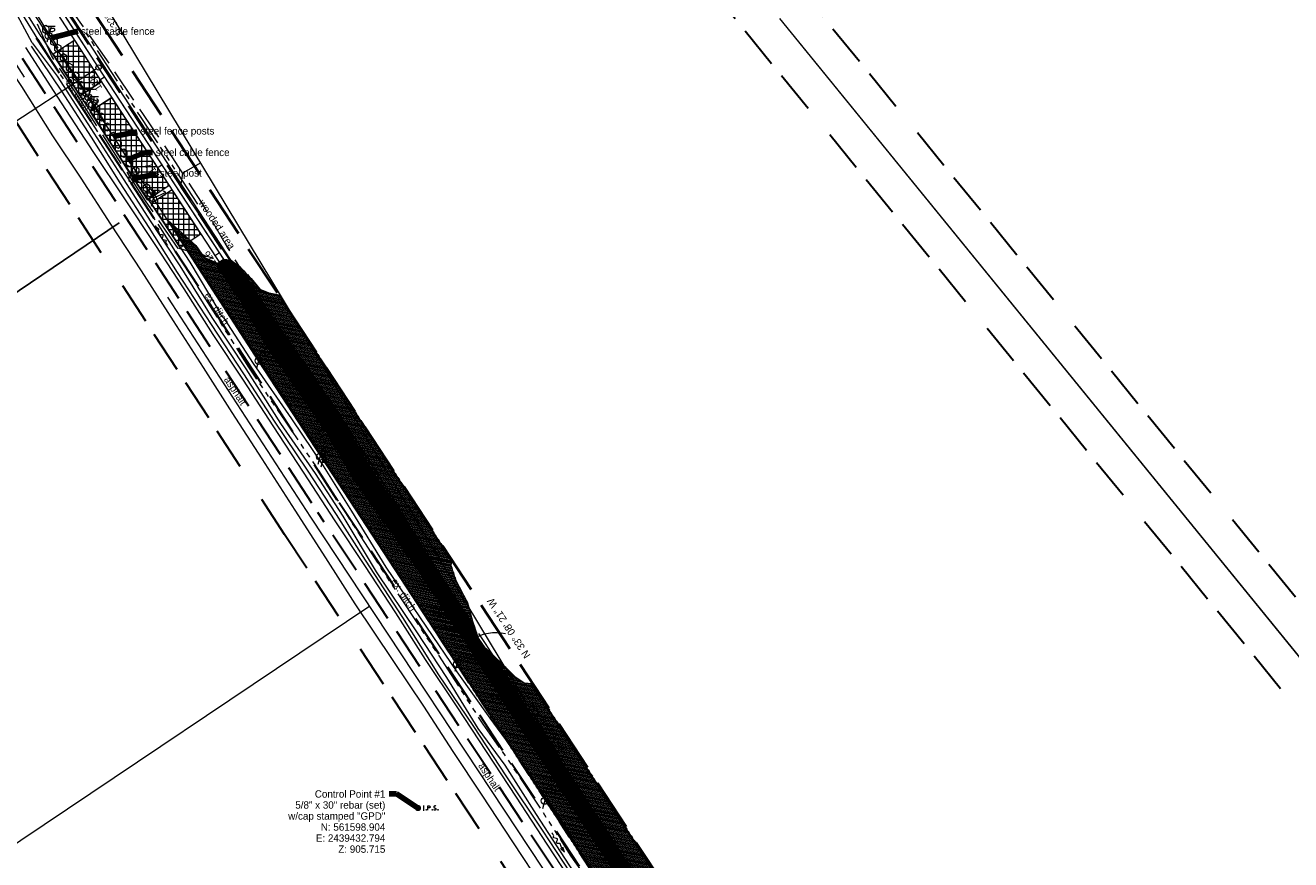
# Model space of a CAD drawing. Header units: feet. Extents: x 2433273 to 2447442, y 555003 to 575201.
# Tile 16 of 226: x 2439059 to 2440263, y 561550 to 562345. Entities that reach past the tile are written whole.
import ezdxf
from ezdxf.enums import TextEntityAlignment as Align

# ---------------------------------------------------------------- set-up
doc = ezdxf.new("R2010")
doc.units = ezdxf.units.FT
doc.header["$LTSCALE"] = 50
doc.header["$MEASUREMENT"] = 0
for name, pattern in [('cl20', [100, 5, -5, 80, -5, 5]), ('cl50', [100, 7.5, -7.5, 70, -7.5, 7.5]), ('constlimit', [0.85, 0.65, -0.1, -0.1]), ('DGN Style 2', [484.236387, 290.541832, -193.694555]), ('DGN Style 3', [677.930942, 484.236387, -193.694555]), ('DGN Style 5', [338.965471, 145.270916, -193.694555]), ('esmtrrex', [4.75, 0.8, -0.325, -0.325, 0.8, -0.3, 0.8, -0.3, 0.8, -0.3]), ('esmtshpr', [5.35, 1, -0.175, -0.175, 4]), ('esmtuex', [4.65, 0.8, -0.275, -0.275, 0.8, -0.3, 0.8, -0.3, 0.8, -0.3]), ('fenceex', [1, 0.85, -0.075, -0.075]), ('rowex', [4.85, 0.8, -0.375, -0.375, 0.8, -0.3, 0.8, -0.3, 0.8, -0.3]), ('stream', [1.4, 0.7, -0.1, 0.1, -0.1, 0.1, -0.1, 0.1, -0.1]), ('treert', [0.3, -0.15, -0.15])]:
    doc.linetypes.add(name, pattern=pattern)
for name, color, linetype, lineweight in [('DR_P_Ditch', 133, 'stream', 13), ('DR_X_Ditch', 133, 'stream', 0), ('DR_X_Flow_Arrow', 151, 'Continuous', 0), ('DV_X_Property_Line', 7, 'Continuous', 0), ('EV_Ecological_Wetlands', 151, 'stream', 13), ('GE_P_CL_50', 7, 'cl50', 13), ('PV_P_Bikeway', 193, 'Continuous', 13), ('PV_X_EOP', 7, 'DGN Style 3', 0), ('PV_X_Shoulder_Aggregate', 30, 'DGN Style 5', 0), ('RD_X_Cells', 7, 'Continuous', 0), ('RD_X_Fence', 230, 'fenceex', 0), ('RW_P_Const_Limits', 120, 'constlimit', 0), ('RW_P_Esmt_SH', 193, 'esmtshpr', 40), ('RW_X_CL_20', 6, 'cl20', 0), ('RW_X_Esmt_RR', 6, 'esmtrrex', 30), ('RW_X_Esmt_U', 6, 'esmtuex', 30), ('RW_X_Fee_RW', 6, 'rowex', 30), ('SV_P_Mon_Cells_Set', 7, 'Continuous', 0), ('SV_X_Break_Lines', 4, 'DGN Style 2', 0), ('SV_X_Text', 7, 'Continuous', 0), ('UT_X_Electric_Cells', 1, 'Continuous', 0), ('UT_X_Misc_Cells', 7, 'Continuous', 0), ('UT_X_Overhead_Electric', 1, 'Continuous', 0), ('UT_X_Telecom_Cells', 30, 'Continuous', 0), ('VG_P_Cells', 3, 'Continuous', 13), ('VG_X_Tree_Line_Rt', 3, 'treert', 0)]:
    doc.layers.add(name, color=color, linetype=linetype, lineweight=lineweight)
doc.layers.add('GK_Visualization', color=30, linetype='Continuous', lineweight=13, plot=False)
doc.styles.add('Slanted-Normal LS 0.50', font='font31.shx', dxfattribs={"height": 0.14})
doc.styles.add('Slanted-Normal LS 0.50_0', font='font31.shx')
doc.styles.add('Style-font30', font='font30.shx')
doc.styles.add('Style-font31', font='font31.shx')
doc.dimstyles.new('Dec-0  Slanted', dxfattribs={"dimscale": 50, "dimtxt": 0.14, "dimasz": 0.14, "dimexe": 0.07, "dimexo": 0.07, "dimgap": 0.07, "dimtad": 1, "dimdec": 0, "dimzin": 3, "dimdsep": 46, "dimtxsty": 'Slanted-Normal LS 0.50_0', "dimcen": 0.09, "dimclrd": 97, "dimclre": 97, "dimclrt": 7, "dimadec": 0, "dimazin": 3, "dimtfac": 1, "dimtdec": 0, "dimtofl": 0, "dimtmove": 1, "dimatfit": 1, "dimfxl": 1, "dimtzin": 3, "dimlwd": 0, "dimlwe": 0, "dimarcsym": 0})

# ---------------------------------------------------------------- blocks, each defined once
blk = doc.blocks.new('X_92')
at = {"layer": 'GK_Visualization', "color": 1, "linetype": 'Continuous', "lineweight": 0}
for p, q in [((-0.1, -0.1), (0.1, 0.1)), ((-0.1, 0.1), (0.1, -0.1))]:
    blk.add_line(p, q, dxfattribs=at)
blk = doc.blocks.new('DFL-X_12')
at = {"layer": 'DR_X_Flow_Arrow', "color": 151, "linetype": 'Continuous', "lineweight": 0, "flags": 128}
blk.add_lwpolyline([(-0.08, -0.021), (0, 0), (-0.08, 0.022)], dxfattribs=at)
at = {"layer": 'DR_X_Flow_Arrow', "color": 151, "linetype": 'Continuous', "lineweight": 0}
blk.add_open_spline([(0, 0), (-0.028, 0), (-0.055, 0), (-0.083, 0), (-0.094, 0), (-0.105, 0.005), (-0.116, 0.008), (-0.123, 0.01), (-0.13, 0.013), (-0.137, 0.015), (-0.155, 0.02), (-0.164, -0.02), (-0.179, -0.022), (-0.197, -0.024), (-0.213, 0.018), (-0.228, 0.019), (-0.244, 0.021), (-0.265, -0.028), (-0.284, -0.022), (-0.291, -0.019), (-0.287, 0.001), (-0.295, 0.001), (-0.313, 0), (-0.332, 0), (-0.35, 0)], degree=3, knots=[0, 0, 0, 0, 0.203531, 0.203531, 0.203531, 0.286234, 0.286234, 0.286234, 0.340272, 0.340272, 0.340272, 0.477755, 0.477755, 0.477755, 0.633727, 0.633727, 0.633727, 0.804111, 0.804111, 0.804111, 0.865463, 0.865463, 0.865463, 1, 1, 1, 1], dxfattribs=at)
blk = doc.blocks.new('DFL-X_13')
at = {"layer": 'DR_X_Flow_Arrow', "color": 151, "linetype": 'Continuous', "lineweight": 0, "flags": 128}
blk.add_lwpolyline([(-0.08, -0.021), (0, 0), (-0.08, 0.021)], dxfattribs=at)
at = {"layer": 'DR_X_Flow_Arrow', "color": 151, "linetype": 'Continuous', "lineweight": 0}
blk.add_open_spline([(0, 0), (-0.028, 0), (-0.055, 0), (-0.083, 0), (-0.094, 0), (-0.105, 0.005), (-0.116, 0.008), (-0.123, 0.01), (-0.13, 0.013), (-0.137, 0.015), (-0.155, 0.02), (-0.164, -0.02), (-0.179, -0.022), (-0.197, -0.024), (-0.213, 0.018), (-0.228, 0.02), (-0.244, 0.021), (-0.265, -0.028), (-0.284, -0.022), (-0.291, -0.019), (-0.287, 0.001), (-0.295, 0.001), (-0.313, 0), (-0.332, 0), (-0.35, 0)], degree=3, knots=[0, 0, 0, 0, 0.203531, 0.203531, 0.203531, 0.286234, 0.286234, 0.286234, 0.340272, 0.340272, 0.340272, 0.477755, 0.477755, 0.477755, 0.633727, 0.633727, 0.633727, 0.804111, 0.804111, 0.804111, 0.865463, 0.865463, 0.865463, 1, 1, 1, 1], dxfattribs=at)
blk = doc.blocks.new('TELP_14')
at = {"layer": 'UT_X_Telecom_Cells', "color": 30, "linetype": 'Continuous', "lineweight": 0}
for p, q in [((0.12, 0.15), (-0.04, 0.15)), ((0.04, 0.15), (-0.04, -0.15))]:
    blk.add_line(p, q, dxfattribs=at)
blk.add_circle((0, 0), 0.065, dxfattribs=at)
blk = doc.blocks.new('PP_27')
at = {"layer": 'UT_X_Electric_Cells', "color": 1, "linetype": 'Continuous', "lineweight": 0}
for p, q in [((0.043, 0.16), (-0.038, -0.14)), ((0.026, 0.096), (0.085, 0.096)), ((0.043, 0.16), (0.085, 0.16))]:
    blk.add_line(p, q, dxfattribs=at)
blk.add_circle((0, 0), 0.065, dxfattribs=at)
at = {"layer": 'UT_X_Electric_Cells', "color": 1, "linetype": 'Continuous', "lineweight": 0, "extrusion": (0, 0, -1)}
blk.add_arc((-0.086, 0.128), 0.0319, 88.8767, 271.1233, dxfattribs=at)
blk = doc.blocks.new('TELP_15')
at = {"layer": 'UT_X_Telecom_Cells', "color": 30, "linetype": 'Continuous', "lineweight": 0}
for p, q in [((0.12, 0.15), (-0.04, 0.15)), ((0.04, 0.15), (-0.04, -0.15))]:
    blk.add_line(p, q, dxfattribs=at)
blk.add_circle((0, 0), 0.065, dxfattribs=at)
blk = doc.blocks.new('PP_28')
at = {"layer": 'UT_X_Electric_Cells', "color": 1, "linetype": 'Continuous', "lineweight": 0}
for p, q in [((0.043, 0.16), (-0.038, -0.14)), ((0.026, 0.096), (0.085, 0.096)), ((0.043, 0.16), (0.085, 0.16))]:
    blk.add_line(p, q, dxfattribs=at)
blk.add_circle((0, 0), 0.065, dxfattribs=at)
at = {"layer": 'UT_X_Electric_Cells', "color": 1, "linetype": 'Continuous', "lineweight": 0, "extrusion": (0, 0, -1)}
blk.add_arc((-0.086, 0.128), 0.0319, 88.8767, 271.1233, dxfattribs=at)
blk = doc.blocks.new('POST_19')
at = {"layer": 'RD_X_Cells', "color": 30, "linetype": 'Continuous', "lineweight": 0, "flags": 128}
blk.add_lwpolyline([(-0.065, -0.038), (0, -0.075), (0.065, -0.038), (0.065, 0.038), (0, 0.075), (-0.065, 0.038), (-0.065, -0.038)], dxfattribs=at)
blk = doc.blocks.new('TPW_6')
at = {"layer": 'UT_X_Misc_Cells', "color": 30, "linetype": 'Continuous', "lineweight": 0}
for p, q in [((0.128, 0.18), (-0.032, 0.18)), ((0.048, 0.18), (-0.032, -0.12)), ((0.023, 0.086), (0.083, 0.086)), ((0.04, 0.15), (0.083, 0.15))]:
    blk.add_line(p, q, dxfattribs=at)
blk.add_circle((0, 0), 0.065, dxfattribs=at)
at = {"layer": 'UT_X_Misc_Cells', "color": 30, "linetype": 'Continuous', "lineweight": 0, "extrusion": (0, 0, -1)}
blk.add_arc((-0.083, 0.118), 0.0319, 88.8767, 271.1233, dxfattribs=at)
blk = doc.blocks.new('POST_20')
at = {"layer": 'RD_X_Cells', "color": 30, "linetype": 'Continuous', "lineweight": 0, "flags": 128}
blk.add_lwpolyline([(-0.065, -0.038), (0, -0.075), (0.065, -0.038), (0.065, 0.038), (0, 0.075), (-0.065, 0.038), (-0.065, -0.038)], dxfattribs=at)
blk = doc.blocks.new('POST_21')
at = {"layer": 'RD_X_Cells', "color": 30, "linetype": 'Continuous', "lineweight": 0, "flags": 128}
blk.add_lwpolyline([(-0.065, -0.038), (0, -0.075), (0.065, -0.038), (0.065, 0.038), (0, 0.075), (-0.065, 0.038), (-0.065, -0.038)], dxfattribs=at)
blk = doc.blocks.new('POST_22')
at = {"layer": 'RD_X_Cells', "color": 30, "linetype": 'Continuous', "lineweight": 0, "flags": 128}
blk.add_lwpolyline([(-0.065, -0.037), (0, -0.075), (0.065, -0.037), (0.065, 0.038), (0, 0.075), (-0.065, 0.038), (-0.065, -0.037)], dxfattribs=at)
blk = doc.blocks.new('POST_23')
at = {"layer": 'RD_X_Cells', "color": 30, "linetype": 'Continuous', "lineweight": 0, "flags": 128}
blk.add_lwpolyline([(-0.065, -0.037), (0, -0.075), (0.065, -0.037), (0.065, 0.038), (0, 0.075), (-0.065, 0.038), (-0.065, -0.037)], dxfattribs=at)
blk = doc.blocks.new('POST_24')
at = {"layer": 'RD_X_Cells', "color": 30, "linetype": 'Continuous', "lineweight": 0, "flags": 128}
blk.add_lwpolyline([(-0.065, -0.038), (0, -0.075), (0.065, -0.038), (0.065, 0.037), (0, 0.075), (-0.065, 0.037), (-0.065, -0.038)], dxfattribs=at)
blk = doc.blocks.new('POST_25')
at = {"layer": 'RD_X_Cells', "color": 30, "linetype": 'Continuous', "lineweight": 0, "flags": 128}
blk.add_lwpolyline([(-0.065, -0.037), (0, -0.075), (0.065, -0.037), (0.065, 0.038), (0, 0.075), (-0.065, 0.038), (-0.065, -0.037)], dxfattribs=at)
blk = doc.blocks.new('POST_26')
at = {"layer": 'RD_X_Cells', "color": 30, "linetype": 'Continuous', "lineweight": 0, "flags": 128}
blk.add_lwpolyline([(-0.065, -0.037), (0, -0.075), (0.065, -0.037), (0.065, 0.038), (0, 0.075), (-0.065, 0.038), (-0.065, -0.037)], dxfattribs=at)
blk = doc.blocks.new('TELP_16')
at = {"layer": 'UT_X_Telecom_Cells', "color": 30, "linetype": 'Continuous', "lineweight": 0}
for p, q in [((0.12, 0.15), (-0.04, 0.15)), ((0.04, 0.15), (-0.04, -0.15))]:
    blk.add_line(p, q, dxfattribs=at)
blk.add_circle((0, 0), 0.065, dxfattribs=at)
blk = doc.blocks.new('DM_32')
at = {"layer": 'UT_X_Misc_Cells', "linetype": 'Continuous', "lineweight": 0}
h = blk.add_hatch(color=2, dxfattribs=at)
edge = h.paths.add_edge_path()
edge.add_arc((0, 0), 0.01, 0, 360)
at = {"layer": 'UT_X_Misc_Cells', "color": 2, "linetype": 'Continuous', "lineweight": 0}
blk.add_arc((0.04, 0), 0.04, 90, 270, dxfattribs=at)
blk = doc.blocks.new('DM_33')
at = {"layer": 'UT_X_Misc_Cells', "linetype": 'Continuous', "lineweight": 0}
h = blk.add_hatch(color=2, dxfattribs=at)
edge = h.paths.add_edge_path()
edge.add_arc((0, 0), 0.01, 0, 360)
at = {"layer": 'UT_X_Misc_Cells', "color": 2, "linetype": 'Continuous', "lineweight": 0}
blk.add_arc((0.04, 0), 0.04, 90, 270, dxfattribs=at)
blk = doc.blocks.new('TELP_17')
at = {"layer": 'UT_X_Telecom_Cells', "color": 30, "linetype": 'Continuous', "lineweight": 0}
for p, q in [((0.12, 0.15), (-0.04, 0.15)), ((0.04, 0.15), (-0.04, -0.15))]:
    blk.add_line(p, q, dxfattribs=at)
blk.add_circle((0, 0), 0.065, dxfattribs=at)
blk = doc.blocks.new('POST_27')
at = {"layer": 'RD_X_Cells', "color": 30, "linetype": 'Continuous', "lineweight": 0, "flags": 128}
blk.add_lwpolyline([(-0.065, -0.038), (0, -0.075), (0.065, -0.038), (0.065, 0.037), (0, 0.075), (-0.065, 0.037), (-0.065, -0.038)], dxfattribs=at)
blk = doc.blocks.new('POST_28')
at = {"layer": 'RD_X_Cells', "color": 30, "linetype": 'Continuous', "lineweight": 0, "flags": 128}
blk.add_lwpolyline([(-0.065, -0.037), (0, -0.075), (0.065, -0.037), (0.065, 0.038), (0, 0.075), (-0.065, 0.038), (-0.065, -0.037)], dxfattribs=at)
blk = doc.blocks.new('POST_29')
at = {"layer": 'RD_X_Cells', "color": 30, "linetype": 'Continuous', "lineweight": 0, "flags": 128}
blk.add_lwpolyline([(-0.065, -0.038), (0, -0.075), (0.065, -0.038), (0.065, 0.038), (0, 0.075), (-0.065, 0.038), (-0.065, -0.038)], dxfattribs=at)
blk = doc.blocks.new('POST_30')
at = {"layer": 'RD_X_Cells', "color": 30, "linetype": 'Continuous', "lineweight": 0, "flags": 128}
blk.add_lwpolyline([(-0.065, -0.037), (0, -0.075), (0.065, -0.037), (0.065, 0.038), (0, 0.075), (-0.065, 0.038), (-0.065, -0.037)], dxfattribs=at)
blk = doc.blocks.new('POST_31')
at = {"layer": 'RD_X_Cells', "color": 30, "linetype": 'Continuous', "lineweight": 0, "flags": 128}
blk.add_lwpolyline([(-0.065, -0.038), (0, -0.075), (0.065, -0.038), (0.065, 0.038), (0, 0.075), (-0.065, 0.038), (-0.065, -0.038)], dxfattribs=at)
blk = doc.blocks.new('POST_32')
at = {"layer": 'RD_X_Cells', "color": 30, "linetype": 'Continuous', "lineweight": 0, "flags": 128}
blk.add_lwpolyline([(-0.065, -0.038), (0, -0.075), (0.065, -0.038), (0.065, 0.038), (0, 0.075), (-0.065, 0.038), (-0.065, -0.038)], dxfattribs=at)
blk = doc.blocks.new('POST_33')
at = {"layer": 'RD_X_Cells', "color": 30, "linetype": 'Continuous', "lineweight": 0, "flags": 128}
blk.add_lwpolyline([(-0.065, -0.038), (0, -0.075), (0.065, -0.038), (0.065, 0.038), (0, 0.075), (-0.065, 0.038), (-0.065, -0.038)], dxfattribs=at)
blk = doc.blocks.new('POST_34')
at = {"layer": 'RD_X_Cells', "color": 30, "linetype": 'Continuous', "lineweight": 0, "flags": 128}
blk.add_lwpolyline([(-0.065, -0.037), (0, -0.075), (0.065, -0.037), (0.065, 0.038), (0, 0.075), (-0.065, 0.038), (-0.065, -0.037)], dxfattribs=at)
blk = doc.blocks.new('POST_35')
at = {"layer": 'RD_X_Cells', "color": 30, "linetype": 'Continuous', "lineweight": 0, "flags": 128}
blk.add_lwpolyline([(-0.065, -0.037), (0, -0.075), (0.065, -0.037), (0.065, 0.038), (0, 0.075), (-0.065, 0.038), (-0.065, -0.037)], dxfattribs=at)
blk = doc.blocks.new('POST_36')
at = {"layer": 'RD_X_Cells', "color": 30, "linetype": 'Continuous', "lineweight": 0, "flags": 128}
blk.add_lwpolyline([(-0.065, -0.037), (0, -0.075), (0.065, -0.037), (0.065, 0.038), (0, 0.075), (-0.065, 0.038), (-0.065, -0.037)], dxfattribs=at)
blk = doc.blocks.new('POST_37')
at = {"layer": 'RD_X_Cells', "color": 30, "linetype": 'Continuous', "lineweight": 0, "flags": 128}
blk.add_lwpolyline([(-0.065, -0.037), (0, -0.075), (0.065, -0.037), (0.065, 0.038), (0, 0.075), (-0.065, 0.038), (-0.065, -0.037)], dxfattribs=at)
blk = doc.blocks.new('TELP_18')
at = {"layer": 'UT_X_Telecom_Cells', "color": 30, "linetype": 'Continuous', "lineweight": 0}
for p, q in [((0.12, 0.15), (-0.04, 0.15)), ((0.04, 0.15), (-0.04, -0.15))]:
    blk.add_line(p, q, dxfattribs=at)
blk.add_circle((0, 0), 0.065, dxfattribs=at)
blk = doc.blocks.new('DM_34')
at = {"layer": 'UT_X_Misc_Cells', "linetype": 'Continuous', "lineweight": 0}
h = blk.add_hatch(color=2, dxfattribs=at)
edge = h.paths.add_edge_path()
edge.add_arc((0, 0), 0.01, 0, 360)
at = {"layer": 'UT_X_Misc_Cells', "color": 2, "linetype": 'Continuous', "lineweight": 0}
blk.add_arc((0.04, 0), 0.04, 90, 270, dxfattribs=at)
blk = doc.blocks.new('POST_38')
at = {"layer": 'RD_X_Cells', "color": 30, "linetype": 'Continuous', "lineweight": 0, "flags": 128}
blk.add_lwpolyline([(-0.065, -0.038), (0, -0.075), (0.065, -0.038), (0.065, 0.037), (0, 0.075), (-0.065, 0.037), (-0.065, -0.038)], dxfattribs=at)
blk = doc.blocks.new('TELP_27')
at = {"layer": 'UT_X_Telecom_Cells', "color": 30, "linetype": 'Continuous', "lineweight": 0}
for p, q in [((0.12, 0.15), (-0.04, 0.15)), ((0.04, 0.15), (-0.04, -0.15))]:
    blk.add_line(p, q, dxfattribs=at)
blk.add_circle((0, 0), 0.065, dxfattribs=at)
blk = doc.blocks.new('IPS_4')
at = {"layer": 'SV_P_Mon_Cells_Set', "linetype": 'Continuous', "lineweight": 0}
h = blk.add_hatch(color=2, dxfattribs=at)
edge = h.paths.add_edge_path()
edge.add_arc((0, 0), 0.06, 0, 360)
at = {"layer": 'SV_P_Mon_Cells_Set', "color": 2, "linetype": 'Continuous', "lineweight": 0, "flags": 128}
for points in [[(0.101, 0.04), (0.119, 0.04)], [(0.11, -0.04), (0.11, 0.04)], [(0.188, -0.04), (0.188, 0.04), (0.214, 0.04), (0.217, 0.039), (0.221, 0.038), (0.223, 0.037), (0.224, 0.036), (0.227, 0.033), (0.228, 0.029), (0.229, 0.024), (0.229, 0.017), (0.229, 0.014), (0.228, 0.01), (0.226, 0.006), (0.223, 0.004), (0.222, 0.003), (0.219, 0.002), (0.214, 0.001), (0.188, 0.001)], [(0.338, 0.034), (0.337, 0.036), (0.336, 0.037), (0.331, 0.039), (0.325, 0.04), (0.32, 0.04), (0.319, 0.04), (0.311, 0.038), (0.305, 0.034), (0.302, 0.029), (0.3, 0.024), (0.3, 0.021), (0.302, 0.016), (0.306, 0.011), (0.336, -0.008), (0.339, -0.01), (0.34, -0.013), (0.341, -0.017), (0.341, -0.02), (0.341, -0.024), (0.34, -0.027), (0.339, -0.03), (0.338, -0.032), (0.337, -0.034), (0.335, -0.036), (0.334, -0.037), (0.331, -0.039), (0.33, -0.039), (0.325, -0.04), (0.317, -0.04), (0.312, -0.039), (0.305, -0.034), (0.3, -0.03)], [(0.101, -0.04), (0.119, -0.04)], [(0.158, -0.029), (0.16, -0.029), (0.162, -0.03), (0.164, -0.033), (0.164, -0.036), (0.162, -0.039), (0.16, -0.04), (0.158, -0.04), (0.156, -0.039), (0.154, -0.036), (0.154, -0.033), (0.156, -0.03), (0.158, -0.029)], [(0.27, -0.029), (0.273, -0.029), (0.275, -0.03), (0.276, -0.033), (0.276, -0.036), (0.275, -0.039), (0.273, -0.04), (0.27, -0.04), (0.268, -0.039), (0.267, -0.036), (0.267, -0.033), (0.268, -0.03), (0.27, -0.029)], [(0.379, -0.029), (0.382, -0.029), (0.384, -0.03), (0.385, -0.033), (0.385, -0.036), (0.384, -0.039), (0.382, -0.04), (0.379, -0.04), (0.378, -0.039), (0.376, -0.036), (0.376, -0.033), (0.378, -0.03), (0.379, -0.029)]]:
    blk.add_lwpolyline(points, dxfattribs=at)

msp = doc.modelspace()

# ---------------------------------------------------------------- hatches: boundary and pattern name
at = {"layer": 'EV_Ecological_Wetlands', "linetype": 'Continuous'}
h = msp.add_hatch(dxfattribs=at)
h.set_pattern_fill('HATCH', color=256, style=0, pattern_type=2)
h.set_pattern_definition([(168.13908, (2439490.0778, 561441.3783), (-0.2055368, -0.9786494), [])])
h.paths.add_polyline_path([(2439705, 561465.8), (2439702.1, 561470.3), (2439541.5, 561717.2), (2439533.9, 561718), (2439526, 561723.4), (2439515.6, 561733.4), (2439502.3, 561746.4), (2439491.8, 561755.9), (2439484.8, 561776.8), (2439480.2, 561793.9), (2439468.9, 561815.5), (2439464.3, 561829.7), (2439464.4, 561835.7), (2439300.7, 562087.5), (2439291, 562089.3), (2439282.7, 562093), (2439273.5, 562103.9), (2439264.3, 562113.4), (2439254.3, 562120.9), (2439247.7, 562121.4), (2439242.3, 562117.6), (2439229.3, 562123.4), (2439221.4, 562134.7), (2439205.2, 562149.3), (2439194.5, 562159.1), (2439297.2, 562001.2), (2439380, 561873.9), (2439383.2, 561868.9), (2439405.1, 561835.2), (2439560.5, 561596.2), (2439578.8, 561568.1), (2439663.9, 561437.2), (2439677.7, 561430.9), (2439690.4, 561425.9), (2439706.7, 561418.2), (2439718.7, 561407.9), (2439734.2, 561383.5), (2439751.2, 561378.6), (2439762, 561378.1)])
h = msp.add_hatch(dxfattribs=at)
h.set_pattern_fill('HATCH', color=256, style=0, pattern_type=2)
h.set_pattern_definition([(213.13908, (2439553.9617, 561516.6142), (0.5466732, -0.8373461), [])])
h.paths.add_polyline_path([(2439264.5, 562081.5), (2439289.2, 562037.9), (2439318.4, 561997.2), (2439346.5, 561955.9), (2439371.4, 561912.4), (2439401, 561872), (2439429.3, 561830.8), (2439457.1, 561789.2), (2439484.6, 561747.5), (2439510.9, 561704.9), (2439538.6, 561663.3), (2439565.5, 561621.1), (2439592.9, 561579.3), (2439620.8, 561537.8), (2439647.8, 561495.7), (2439675.1, 561453.8), (2439694.5, 561424), (2439706.7, 561418.2), (2439718.7, 561407.9), (2439734.2, 561383.5), (2439741.1, 561381.5), (2439715.6, 561420.6), (2439687.4, 561461.9), (2439660.1, 561503.8), (2439632.7, 561545.6), (2439606, 561587.9), (2439578.3, 561629.5), (2439551.1, 561671.5), (2439524.2, 561713.6), (2439503.9, 561744.8), (2439502.3, 561746.4), (2439491.8, 561755.9), (2439486.5, 561771.8), (2439469.9, 561797.6), (2439442.4, 561839.3), (2439415.4, 561881.4), (2439387.6, 561923), (2439362.1, 561966), (2439334.9, 562008), (2439306.3, 562049), (2439278.5, 562090.6), (2439263.6, 562114), (2439254.3, 562120.9), (2439247.7, 562121.4), (2439242.3, 562117.6), (2439239.1, 562119)])
at = {"layer": 'VG_P_Cells', "lineweight": 0}
h = msp.add_hatch(dxfattribs=at)
h.set_pattern_fill('ANSI37', color=256, scale=40, angle=45, style=0)
h.paths.add_polyline_path([(2439106.1, 562330.3), (2439085.5, 562316.9), (2439111.2, 562277.5), (2439131.6, 562290.9), (2439124.6, 562301.7)])
h = msp.add_hatch(dxfattribs=at)
h.set_pattern_fill('ANSI37', color=256, scale=40, angle=45, style=0)
h.paths.add_polyline_path([(2439141.5, 562275.8), (2439120.8, 562262.3), (2439175.2, 562178.4), (2439196.1, 562192.1)])
h = msp.add_hatch(dxfattribs=at)
h.set_pattern_fill('ANSI37', color=256, scale=40, angle=45, style=0)
h.paths.add_polyline_path([(2439198.9, 562187.9), (2439178.9, 562174.9), (2439206.3, 562133), (2439226.2, 562146)])

# ---------------------------------------------------------------- linework, layer by layer
at = {"layer": 'DR_P_Ditch', "flags": 128}
msp.add_lwpolyline([(2439223.3, 562174), (2439196, 562215.9), (2439168.7, 562257.7), (2439141.3, 562299.6), (2439114.2, 562341.6)], dxfattribs=at)
at = {"layer": 'DR_X_Ditch', "flags": 128}
for points in [[(2439070.9, 562331.4), (2439041.6, 562379), (2439018.5, 562411.9), (2438988.5, 562457.9), (2438960.4, 562500.7), (2438930.5, 562546.6), (2438894.6, 562597.2), (2438886.7, 562615), (2438874.9, 562632.6), (2438857.1, 562661.2), (2438844.3, 562681), (2438843.5, 562689), (2438846.1, 562698.6), (2438842.1, 562714), (2438846.6, 562728.4), (2438848.6, 562731.8)], [(2439070.9, 562331.4), (2439092.3, 562297.7), (2439121.9, 562251.9), (2439154.2, 562202.7), (2439181.1, 562161.2), (2439209.7, 562116.8), (2439240, 562068.7), (2439271.5, 562018.9), (2439306.2, 561967.5), (2439338.2, 561920.3), (2439364.6, 561878.7), (2439397.8, 561826.9), (2439435.4, 561769.8), (2439464.5, 561725.7), (2439494.4, 561678.7), (2439519.8, 561642.6), (2439551.3, 561595.5), (2439578.4, 561552.9), (2439603.4, 561516.8), (2439637.5, 561464.9), (2439671.1, 561417.9), (2439704.1, 561367.1), (2439744.6, 561304.6), (2439775.8, 561255.8), (2439777.7, 561256), (2439805, 561211.2), (2439837.2, 561161.7), (2439866.5, 561120.7)]]:
    msp.add_lwpolyline(points, dxfattribs=at)
at = {"layer": 'DV_X_Property_Line'}
for p, q in [((2439148.5, 562156.4), (2438333.5, 561605.5)), ((2438333.5, 561605.5), (2439148.5, 562156.4)), ((2439386.9, 561791.1), (2438539.5, 561221.9))]:
    msp.add_line(p, q, dxfattribs=at)
at = {"layer": 'EV_Ecological_Wetlands', "linetype": 'Continuous', "flags": 128}
for points in [[(2439702.1, 561470.3), (2439541.5, 561717.2), (2439533.9, 561718), (2439526, 561723.4), (2439515.6, 561733.4), (2439502.3, 561746.4), (2439491.8, 561755.9), (2439484.8, 561776.8), (2439480.2, 561793.9), (2439468.9, 561815.5), (2439464.3, 561829.7), (2439464.4, 561835.7), (2439300.7, 562087.5), (2439291, 562089.3), (2439282.7, 562093), (2439273.5, 562103.9), (2439264.3, 562113.4), (2439254.3, 562120.9), (2439247.7, 562121.4), (2439242.3, 562117.6), (2439229.3, 562123.4), (2439221.4, 562134.7), (2439205.2, 562149.3), (2439194.5, 562159.1), (2439297.2, 562001.2), (2439380, 561873.9), (2439383.2, 561868.9), (2439405.1, 561835.2), (2439560.5, 561596.2), (2439578.8, 561568.1), (2439663.9, 561437.2)], [(2439632.7, 561545.6), (2439606, 561587.9), (2439578.3, 561629.5), (2439551.1, 561671.5), (2439524.2, 561713.6), (2439503.9, 561744.8), (2439502.3, 561746.4), (2439491.8, 561755.9), (2439486.5, 561771.8), (2439469.9, 561797.6), (2439442.4, 561839.3), (2439415.4, 561881.4), (2439387.6, 561923), (2439362.1, 561966), (2439334.9, 562008), (2439306.3, 562049), (2439278.5, 562090.6), (2439263.6, 562114), (2439254.3, 562120.9), (2439247.7, 562121.4), (2439242.3, 562117.6), (2439239.1, 562119), (2439264.5, 562081.5), (2439264.5, 562081.5), (2439289.2, 562037.9), (2439318.4, 561997.2), (2439346.5, 561955.9), (2439371.4, 561912.4), (2439401, 561872), (2439429.3, 561830.8), (2439457.1, 561789.2), (2439484.6, 561747.5), (2439510.9, 561704.9), (2439538.6, 561663.3), (2439565.5, 561621.1), (2439592.9, 561579.3), (2439620.8, 561537.8)]]:
    msp.add_lwpolyline(points, dxfattribs=at)
at = {"layer": 'EV_Ecological_Wetlands', "ltscale": 0.500001, "flags": 128}
msp.add_lwpolyline([(2439762, 561378.1), (2439751.2, 561378.6), (2439734.2, 561383.5), (2439718.7, 561407.9), (2439706.7, 561418.2), (2439690.4, 561425.9), (2439677.7, 561430.9), (2439663.9, 561437.2), (2439578.8, 561568.1), (2439560.5, 561596.2), (2439405.1, 561835.2), (2439383.2, 561868.9), (2439380, 561873.9), (2439297.2, 562001.2), (2439194.5, 562159.1), (2439205.2, 562149.3), (2439221.4, 562134.7), (2439229.3, 562123.4), (2439242.3, 562117.6), (2439247.7, 562121.4), (2439254.3, 562120.9), (2439264.3, 562113.4), (2439273.5, 562103.9), (2439282.7, 562093), (2439291, 562089.3), (2439300.7, 562087.5), (2439464.4, 561835.7), (2439464.3, 561829.7), (2439468.9, 561815.5), (2439480.2, 561793.9), (2439484.8, 561776.8), (2439491.8, 561755.9), (2439502.3, 561746.4), (2439515.6, 561733.4), (2439526, 561723.4), (2439533.9, 561718), (2439541.5, 561717.2), (2439702.1, 561470.3), (2439705, 561465.8), (2439762, 561378.1)], close=True, dxfattribs=at)
at = {"layer": 'GE_P_CL_50'}
for p, q in [((2439128.8, 562304.4), (2439075.9, 562386.3)), ((2439867.4, 561173), (2439128.8, 562304.4))]:
    msp.add_line(p, q, dxfattribs=at)
at = {"layer": 'GE_P_CL_50', "linetype": 'Continuous'}
for p, q in [((2439126.7, 562303), (2438962.2, 562195.7)), ((2439134.7, 562295.3), (2439130.5, 562292.6)), ((2439189.4, 562211.6), (2439185.2, 562208.8)), ((2439244, 562127.8), (2439239.9, 562125.1)), ((2439298.7, 562044.1), (2439294.5, 562041.4)), ((2439353.4, 561960.4), (2439349.2, 561957.6)), ((2439408, 561876.6), (2439403.9, 561873.9)), ((2439462.7, 561792.9), (2439458.5, 561790.2)), ((2439517.4, 561709.2), (2439513.2, 561706.4)), ((2439572, 561625.4), (2439567.9, 561622.7))]:
    msp.add_line(p, q, dxfattribs=at)
msp.add_circle((2439128.8, 562304.4), 2.5, dxfattribs=at)
at = {"layer": 'GE_P_CL_50', "linetype": 'Continuous', "extrusion": (0, 0, -1)}
msp.add_arc((-2439506.6, 561726.2), 40, 56.5053, 103.7664, dxfattribs=at)
at = {"layer": 'GK_Visualization', "color": 1, "flags": 128}
msp.add_lwpolyline([(2440256.7, 560563.6), (2440052.8, 560875.9), (2439998.8, 560958.6), (2439949, 561015.7), (2439921.6, 561057.5), (2439867.4, 561173), (2439128.8, 562304.4), (2439075.9, 562386.3), (2439021.2, 562470), (2439021.2, 562470)], dxfattribs=at)
at = {"layer": 'PV_P_Bikeway'}
for p, q in [((2439124.6, 562301.7), (2439071.7, 562383.6)), ((2439133, 562307.1), (2439080.1, 562389)), ((2439871.8, 561175.5), (2439133, 562307.1)), ((2439863, 561170.6), (2439124.6, 562301.7))]:
    msp.add_line(p, q, dxfattribs=at)
at = {"layer": 'PV_X_EOP', "flags": 128}
for points in [[(2439059.1, 562323.3), (2439089, 562277), (2439124, 562223.3), (2439152.8, 562180.2), (2439182.3, 562135.6), (2439209.9, 562093.4), (2439237.5, 562050.1), (2439266.5, 562006.4), (2439294.7, 561963.1), (2439323.5, 561918.8), (2439353.7, 561872.6), (2439381.8, 561830), (2439411.4, 561785), (2439439.7, 561740.3), (2439469.9, 561695.4), (2439497.7, 561652.8), (2439526.1, 561609.3), (2439555.4, 561564.4), (2439584.2, 561520.9), (2439613.6, 561476), (2439642.1, 561432.8), (2439670.9, 561388.6), (2439696.2, 561350.2), (2439724.8, 561307), (2439753.3, 561264.3), (2439781.2, 561222.1), (2439809.5, 561179.4), (2439836.7, 561138.6), (2439864.9, 561096.6), (2439892.6, 561055.4), (2439920.4, 561013.2), (2439947.1, 560972.3), (2439947.1, 560972.3), (2439975.1, 560930.3), (2439987.4, 560911.3)], [(2439965, 560898.9), (2439936.9, 560939.3), (2439914.7, 560974.9), (2439885.1, 561018.8), (2439844.7, 561079.4), (2439814.4, 561124.6), (2439785.7, 561168.4), (2439757.1, 561211.3), (2439725.6, 561259.4), (2439698.6, 561300.6), (2439666, 561350.4), (2439638.9, 561392.2), (2439611.9, 561433.7), (2439552.9, 561521.6), (2439522.9, 561566.6), (2439493.7, 561611.2), (2439466.4, 561652.9), (2439438.2, 561695.8), (2439409.1, 561739.3), (2439373.1, 561793.5), (2439345.1, 561837.2), (2439315.9, 561882.6), (2439284.5, 561931.4), (2439255.9, 561975.7), (2439228.6, 562018.5), (2439200, 562062.9), (2439169.5, 562110.6), (2439140.4, 562155), (2439112.1, 562198.8), (2439085.3, 562239.1), (2439055.8, 562286.3), (2439040.4, 562309.1)]]:
    msp.add_lwpolyline(points, dxfattribs=at)
at = {"layer": 'PV_X_Shoulder_Aggregate', "flags": 128}
msp.add_lwpolyline([(2439064.5, 562324.6), (2439093.5, 562281.7), (2439121.8, 562238.1), (2439148.9, 562194.5), (2439176.7, 562151.9), (2439203.7, 562109.2), (2439236, 562059.6), (2439266.7, 562012.4), (2439296, 561967.4), (2439327.2, 561920.7), (2439354.9, 561878.5), (2439382.4, 561835), (2439417.9, 561780.3), (2439452.2, 561725.8), (2439485.6, 561676.5), (2439516.4, 561629.5), (2439551, 561577.7), (2439584.3, 561526.9), (2439603.3, 561499.6), (2439627.3, 561459.6)], dxfattribs=at)
at = {"layer": 'RD_X_Fence', "flags": 128}
msp.add_lwpolyline([(2439067.4, 562358.7), (2439073.7, 562348.5), (2439078.6, 562340.6), (2439086.4, 562328.9), (2439090, 562322.6), (2439095.3, 562313.7), (2439101.2, 562304.3), (2439106.9, 562296), (2439112.2, 562287.4), (2439117, 562280.2), (2439126.3, 562265.7), (2439131.4, 562257.2), (2439136.8, 562247.6), (2439142.5, 562238.6), (2439147.3, 562231.3), (2439152.8, 562222.7), (2439158.2, 562213.9), (2439164, 562205.8), (2439168.8, 562198.1), (2439174.4, 562189.7), (2439178.1, 562184.6)], dxfattribs=at)
at = {"layer": 'RW_P_Const_Limits'}
for p, q in [((2439083.8, 562315.8), (2439064.6, 562359.3)), ((2439109.5, 562276.5), (2439083.8, 562315.8)), ((2439119.1, 562261.2), (2439109.5, 562276.5)), ((2439173.5, 562177.3), (2439119.1, 562261.2)), ((2439204.6, 562131.9), (2439173.5, 562177.3)), ((2439236.4, 562123.1), (2439204.6, 562131.9))]:
    msp.add_line(p, q, dxfattribs=at)
at = {"layer": 'RW_P_Const_Limits', "flags": 128}
for points in [[(2439878.2, 561167.3), (2439878.2, 561167.3), (2439852.5, 561211.4), (2439824.6, 561252.9), (2439797.9, 561295.2), (2439771.4, 561337.6), (2439742.9, 561378.7), (2439715.6, 561420.6), (2439687.4, 561461.9), (2439660.1, 561503.8), (2439632.7, 561545.6), (2439606, 561587.9), (2439578.3, 561629.5), (2439551.1, 561671.5), (2439524.2, 561713.6), (2439496.9, 561755.5), (2439469.9, 561797.6), (2439442.4, 561839.3), (2439415.4, 561881.4), (2439387.6, 561923), (2439362.1, 561966), (2439334.9, 562008), (2439306.3, 562049), (2439278.5, 562090.6), (2439251.5, 562132.8), (2439226.6, 562176.2), (2439199.5, 562218.2), (2439171.5, 562259.6), (2439143.7, 562301.1), (2439115.1, 562342.2), (2439086.4, 562383.1), (2439059.4, 562425.2), (2439032.3, 562467.3)], [(2439859.9, 561158.8), (2439834.5, 561199.6), (2439811.2, 561244.2), (2439784, 561286.1), (2439755.6, 561327.2), (2439730.1, 561370.3), (2439702.3, 561411.9), (2439675.1, 561453.8), (2439647.8, 561495.7), (2439620.8, 561537.8), (2439592.9, 561579.3), (2439565.5, 561621.1), (2439538.6, 561663.3), (2439510.9, 561704.9), (2439484.6, 561747.5), (2439457.1, 561789.2), (2439429.3, 561830.8), (2439401, 561872), (2439371.4, 561912.4), (2439346.5, 561955.9), (2439318.4, 561997.2), (2439289.2, 562037.9), (2439264.5, 562081.5), (2439236.5, 562122.9), (2439236.5, 562122.9)]]:
    msp.add_lwpolyline(points, dxfattribs=at)
at = {"layer": 'RW_P_Esmt_SH'}
msp.add_line((2439889.3, 561185.2), (2438996.5, 562552.8), dxfattribs=at)
at = {"layer": 'RW_X_CL_20'}
for p, q in [((2439330.9, 561875.9), (2438239.3, 563554.6)), ((2439330.9, 561875.9), (2438239.3, 563554.6)), ((2442616.7, 558860), (2438921.8, 563402.2)), ((2442616.7, 558860), (2439727.2, 562412.1)), ((2440362.1, 560314.9), (2439330.9, 561875.9)), ((2440362.1, 560314.9), (2439330.9, 561875.9))]:
    msp.add_line(p, q, dxfattribs=at)
at = {"layer": 'RW_X_Esmt_RR'}
for p, q in [((2441198.7, 560550.9), (2439685.5, 562411.1)), ((2441282.2, 560552.8), (2439769, 562413.1))]:
    msp.add_line(p, q, dxfattribs=at)
at = {"layer": 'RW_X_Esmt_U'}
for p, q in [((2438325.6, 563436.5), (2439337.6, 561880.3)), ((2438396.7, 563437.3), (2439387.9, 561913)), ((2440421.3, 560348.7), (2439387.6, 561913.4)), ((2440368.8, 560319.3), (2439337.6, 561880.3))]:
    msp.add_line(p, q, dxfattribs=at)
at = {"layer": 'RW_X_Fee_RW'}
for p, q in [((2439356, 561892.3), (2438264.6, 563570.7)), ((2439305.8, 561859.4), (2438214, 563538.5)), ((2440388.6, 560329.3), (2439356, 561892.3)), ((2440335.7, 560300.6), (2439305.8, 561859.4))]:
    msp.add_line(p, q, dxfattribs=at)
at = {"layer": 'SV_X_Break_Lines', "flags": 128}
for points in [[(2439939.1, 561027.6), (2439937, 561031.1), (2439929.3, 561042.5), (2439926.8, 561046), (2439928.1, 561046.7), (2439932.5, 561040.8), (2439939.1, 561031.1), (2439940.5, 561028.4), (2434762.3, 569617.1), (2434766.2, 569570.3), (2434771.6, 569523.5), (2434776.6, 569483.4), (2434784, 569457.2), (2434788.6, 569439.8), (2434794.7, 569434.9), (2434798.3, 569432.9), (2434803.1, 569435.7), (2434809.4, 569440.3), (2434807.9, 569450.5), (2434802.9, 569461.6), (2434798.9, 569493.7), (2434795.8, 569520.5), (2434790.7, 569569.8), (2434788.8, 569594.7)], [(2439065.4, 562327.8), (2439039.1, 562377.5), (2439014.9, 562409.7), (2438984.9, 562455.9), (2438957, 562498.4), (2438926.5, 562544.3), (2438891.7, 562596.7), (2438883.6, 562609.6), (2438867.3, 562628.3), (2438846.3, 562663.6), (2438844.6, 562668.9), (2438841.3, 562675), (2438836.2, 562685.5), (2438834.2, 562699.8), (2438827.6, 562698.9), (2438811.5, 562722.9), (2438800.9, 562739.7), (2438789.8, 562758.2), (2438783.5, 562759.9), (2438757, 562805.3), (2438727.3, 562847.4), (2438696.5, 562895.2), (2438668.6, 562941.9), (2438642.5, 562981.5), (2438608.7, 563032.4), (2438580.3, 563076.8), (2438548.3, 563125.9), (2438519.6, 563169), (2438490, 563215.6), (2438461.9, 563254.8), (2438461.7, 563254.9), (2438436.5, 563296.1), (2438429.6, 563309), (2438424.6, 563314.7)], [(2439074.2, 562333.8), (2439044.5, 562381.6), (2439024.9, 562409.1), (2439023.3, 562411.8), (2439022.2, 562415.7), (2438992, 562461.8), (2438964.3, 562504.3), (2438934.6, 562550.4), (2438899.8, 562601.8), (2438891, 562618.6), (2438880.1, 562635.3), (2438862.3, 562664), (2438851.5, 562680.1), (2438848.8, 562686.6), (2438850, 562701.6), (2438845.2, 562713.5), (2438848.6, 562725.4), (2438850.6, 562729.7)], [(2439074.2, 562333.8), (2439096.1, 562300), (2439126.2, 562254.8), (2439157.5, 562204.5), (2439186.3, 562163.6), (2439215.5, 562118.8), (2439243.3, 562072.5), (2439244.4, 562069.2), (2439247.9, 562065.6), (2439275.8, 562022.3), (2439312.4, 561969.5), (2439342.6, 561924.8), (2439369.6, 561881.8), (2439402.3, 561828.5), (2439440.8, 561771.2), (2439469.8, 561728.6), (2439501.3, 561684.6), (2439523, 561654.7), (2439547.9, 561616.6), (2439566.1, 561592.5), (2439601.4, 561533.7), (2439612.2, 561515.4), (2439644.4, 561467.4), (2439677, 561416.3), (2439710, 561369.6), (2439750.5, 561307.1), (2439782, 561259.4), (2439812.3, 561211.9), (2439842.6, 561165), (2439866.6, 561133.4), (2439872.8, 561127)], [(2439065.4, 562327.8), (2439089.4, 562296.2), (2439118.5, 562250.6), (2439150.1, 562201.8), (2439178, 562158.4), (2439206, 562115.3), (2439236.4, 562066.3), (2439268.8, 562017.3), (2439301.9, 561965.3), (2439335, 561917.6), (2439361.2, 561876.8), (2439393.1, 561823.9), (2439431.2, 561766.7), (2439460, 561723.1), (2439489.8, 561674.6), (2439515.5, 561639.7), (2439545.3, 561592.6), (2439572.3, 561551.2), (2439596.9, 561513.7), (2439633.9, 561463.2), (2439667, 561416.2), (2439699.1, 561364.7), (2439739.9, 561303.3), (2439770.4, 561252.4), (2439801.2, 561208.2), (2439832.4, 561158.6), (2439863.2, 561116.6), (2439867.2, 561117.7), (2439871.7, 561120.8)]]:
    msp.add_lwpolyline(points, dxfattribs=at)
at = {"layer": 'UT_X_Misc_Cells'}
for p, q in [((2439128.2, 562272), (2439119, 562276)), ((2439119, 562276), (2439128.4, 562271.6)), ((2439192.6, 562185.2), (2439180.7, 562179.6))]:
    msp.add_line(p, q, dxfattribs=at)
at = {"layer": 'UT_X_Overhead_Electric', "flags": 128}
msp.add_lwpolyline([(2440484.9, 560125.9), (2440303.4, 560483.2), (2440077.4, 560814.7), (2439858.9, 561146.7), (2439663.8, 561442.6), (2439469.8, 561735.9), (2439281, 562024.8), (2439081.2, 562334.4), (2438862.9, 562669), (2438655.7, 562988.8), (2438247.9, 563617.5), (2438037.5, 563946.4), (2437842.2, 564172.7), (2437639.9, 564407.6)], dxfattribs=at)
at = {"layer": 'VG_P_Cells'}
for p, q in [((2439106.1, 562330.3), (2439085.5, 562316.9)), ((2439085.5, 562316.9), (2439111.2, 562277.5)), ((2439131.6, 562290.9), (2439111.2, 562277.5)), ((2439120.8, 562262.3), (2439141.5, 562275.8)), ((2439175.2, 562178.4), (2439120.8, 562262.3)), ((2439175.2, 562178.4), (2439196.1, 562192.1)), ((2439198.9, 562187.9), (2439178.9, 562174.9)), ((2439206.3, 562133), (2439178.9, 562174.9)), ((2439206.3, 562133), (2439226.2, 562146))]:
    msp.add_line(p, q, dxfattribs=at)
at = {"layer": 'VG_P_Cells', "lineweight": 0, "flags": 128}
for points in [[(2439106.1, 562330.3), (2439085.5, 562316.9), (2439111.2, 562277.5), (2439131.6, 562290.9), (2439124.6, 562301.7), (2439106.1, 562330.3)], [(2439141.5, 562275.8), (2439120.8, 562262.3), (2439175.2, 562178.4), (2439196.1, 562192.1), (2439141.5, 562275.8)], [(2439198.9, 562187.9), (2439178.9, 562174.9), (2439206.3, 562133), (2439226.2, 562146), (2439198.9, 562187.9)]]:
    msp.add_lwpolyline(points, close=True, dxfattribs=at)
at = {"layer": 'VG_X_Tree_Line_Rt', "flags": 128}
msp.add_lwpolyline([(2439226, 562213.4), (2439208.6, 562203.6), (2439206.7, 562190.8), (2439252.3, 562122.5), (2439286.3, 562072.7), (2439355.5, 561977.8), (2439411.4, 561890), (2439464.2, 561797.8), (2439525.5, 561709.4), (2439557.1, 561662.2), (2439617.8, 561561.7), (2439663.2, 561517.1), (2439673, 561480.9), (2439711.9, 561422.6), (2439737.3, 561384.4), (2439768, 561331.9), (2439802.3, 561280.1), (2439835.7, 561233), (2439871.6, 561172.8), (2439884.5, 561154.5), (2439897.1, 561162.3)], dxfattribs=at)

# ---------------------------------------------------------------- block references
at = {"layer": 'DR_X_Flow_Arrow', "color": 151, "linetype": 'Continuous', "lineweight": 0, "xscale": 62.5, "yscale": 62.5, "zscale": 62.5}
for name, p, rotation in [('DFL-X_13', (2439182.7, 562153.5), 122.595381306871), ('DFL-X_12', (2439572.1, 561556.8), 302.595381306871)]:
    msp.add_blockref(name, p, dxfattribs=dict(at, rotation=rotation))
at = {"layer": 'GK_Visualization', "color": 1, "linetype": 'Continuous', "lineweight": 0}
msp.add_blockref('X_92', (2439128.8, 562304.4), dxfattribs=at)
at = {"layer": 'RD_X_Cells', "color": 30, "linetype": 'Continuous', "lineweight": 0, "xscale": 50, "yscale": 50, "zscale": 50}
for name, p in [('POST_19', (2439078.6, 562340.6)), ('POST_20', (2439086.4, 562328.9)), ('POST_21', (2439090, 562322.6)), ('POST_22', (2439095.3, 562313.7)), ('POST_23', (2439101.2, 562304.3)), ('POST_24', (2439106.9, 562296)), ('POST_25', (2439112.2, 562287.4)), ('POST_26', (2439117, 562280.2)), ('POST_27', (2439126.3, 562265.7)), ('POST_28', (2439131.4, 562257.2)), ('POST_29', (2439136.8, 562247.6)), ('POST_30', (2439142.5, 562238.6)), ('POST_31', (2439147.3, 562231.3)), ('POST_32', (2439152.8, 562222.7)), ('POST_33', (2439158.2, 562213.9)), ('POST_34', (2439164, 562205.8)), ('POST_38', (2439160.7, 562198.3)), ('POST_35', (2439168.8, 562198.1)), ('POST_36', (2439174.4, 562189.7)), ('POST_37', (2439178.1, 562184.6))]:
    msp.add_blockref(name, p, dxfattribs=at)
at = {"layer": 'SV_P_Mon_Cells_Set', "color": 2, "linetype": 'Continuous', "lineweight": 0, "xscale": 50, "yscale": 50, "zscale": 50}
msp.add_blockref('IPS_4', (2439432.8, 561598.9), dxfattribs=at)
at = {"layer": 'UT_X_Electric_Cells', "color": 1, "linetype": 'Continuous', "lineweight": 0, "xscale": 50, "yscale": 50, "zscale": 50}
for name, p in [('PP_28', (2439281, 562024.8)), ('PP_27', (2439469.8, 561735.9))]:
    msp.add_blockref(name, p, dxfattribs=at)
at = {"layer": 'UT_X_Misc_Cells', "color": 30, "linetype": 'Continuous', "lineweight": 0, "xscale": 50, "yscale": 50, "zscale": 50}
msp.add_blockref('TPW_6', (2439081.2, 562334.4), dxfattribs=at)
at = {"layer": 'UT_X_Misc_Cells', "color": 2, "linetype": 'Continuous', "lineweight": 0}
for name, p, xscale, yscale, zscale, rotation in [('DM_32', (2439128.2, 562272), 50.00000000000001, 50.00000000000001, 50.00000000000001, 160.6468114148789), ('DM_33', (2439128.4, 562271.6), 50.00000000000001, 50.00000000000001, 50.00000000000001, 159.062997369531), ('DM_34', (2439192.6, 562185.2), 50, 50, 50, 202.8544593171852)]:
    msp.add_blockref(name, p, dxfattribs=dict(at, xscale=xscale, yscale=yscale, zscale=zscale, rotation=rotation))
at = {"layer": 'UT_X_Telecom_Cells', "color": 30, "linetype": 'Continuous', "lineweight": 0, "xscale": 50, "yscale": 50, "zscale": 50}
for name, p in [('TELP_16', (2439119, 562276)), ('TELP_17', (2439122.6, 562268.9)), ('TELP_18', (2439180.7, 562179.6)), ('TELP_15', (2439339.5, 561933.5)), ('TELP_27', (2439342.3, 561931.2)), ('TELP_14', (2439553.3, 561605.7))]:
    msp.add_blockref(name, p, dxfattribs=at)

# ---------------------------------------------------------------- texts
at = {"layer": 'GE_P_CL_50', "linetype": 'Continuous', "style": 'Style-font31'}
for s, rotation, p in [('N 32%%d 50\' 36" W', 122.8433, (2439128.7, 562361.3)), ('N 33%%d 08\' 21" W', 123.1391, (2439516.2, 561768.2))]:
    msp.add_text(s, height=7, rotation=rotation, dxfattribs=at).set_placement(p, align=Align.TOP_CENTER)
for s, p in [('118', (2439128.3, 562291.4)), ('117', (2439182.6, 562208.2)), ('116', (2439237.6, 562123.9)), ('115', (2439292.3, 562040.2)), ('114', (2439346.9, 561956.5)), ('113', (2439401.7, 561872.6)), ('112', (2439456.4, 561788.8)), ('111', (2439510.8, 561705.5)), ('110', (2439565.6, 561621.6))]:
    msp.add_text(s, height=7, rotation=123.1391, dxfattribs=at).set_placement(p, align=Align.CENTER)
at = {"layer": 'GK_Visualization', "color": 1, "style": 'Style-font30'}
msp.add_text('TEMP32', height=0.14, dxfattribs=at).set_placement((2439128.8, 562304.4), align=Align.RIGHT)
at = {"layer": 'SV_X_Text', "style": 'Slanted-Normal LS 0.50'}
for s, rotation, p in [('ex. ditch', 302.9463, (2439097.2, 562291.8)), ('wooded area', 303.7687, (2439223.5, 562175.5)), ('ex. ditch', 302.1738, (2439229.3, 562087.6)), ('asphalt', 303.3983, (2439247.7, 562007)), ('ex. ditch', 303.3207, (2439406.8, 561814.8)), ('wooded area', 303.81, (2439538.2, 561696.6)), ('asphalt', 303.3983, (2439489.7, 561639.2))]:
    msp.add_text(s, height=7, rotation=rotation, dxfattribs=at).set_placement(p)
at = {"layer": 'SV_X_Text', "char_height": 7, "style": 'Slanted-Normal LS 0.50'}
for s, insert, attachment_point, line_spacing_factor in [('steel cable fence', (2439112, 562338.9), 4, 0.606), ('steel fence posts', (2439168.7, 562242.9), 4, 0.606), ('steel cable fence', (2439183.2, 562223.4), 4, 0.606), ('steel post', (2439186.9, 562202.8), 4, 0.606), ('Control Point #1\\P5/8" x 30" rebar (set)\\Pw/cap stamped "GPD"\\PN: 561598.904\\PE: 2439432.794\\PZ: 905.715', (2439401.7, 561615.8), 3, 0.9)]:
    msp.add_mtext(s, dxfattribs=dict(at, insert=insert, attachment_point=attachment_point, line_spacing_factor=line_spacing_factor))

# ---------------------------------------------------------------- leaders
at = {"layer": 'SV_X_Text', "color": 97, "linetype": 'Continuous', "lineweight": 0, "annotation_type": 0, "has_hookline": 1}
for points, hookline_direction, text_width in [([(2439084.1, 562332.6), (2439108.9, 562338.9)], 0, 99.7), ([(2439142.5, 562238.6), (2439165.6, 562242.9)], 0, 102), ([(2439156.3, 562216.8), (2439173.1, 562223.4), (2439180.1, 562223.4)], 0, 99.7), ([(2439160.7, 562198.3), (2439183.8, 562202.8)], 0, 59.7), ([(2439432.8, 561598.9), (2439412.2, 561612.3), (2439405.2, 561612.3)], 1, 120.1)]:
    msp.add_leader(points, dimstyle='Dec-0  Slanted', override={"dimtad": 0, "dimclrd": 0, "dimlwd": 65534}, dxfattribs=dict(at, hookline_direction=hookline_direction, text_width=text_width))

doc.saveas('drawing.dxf')
